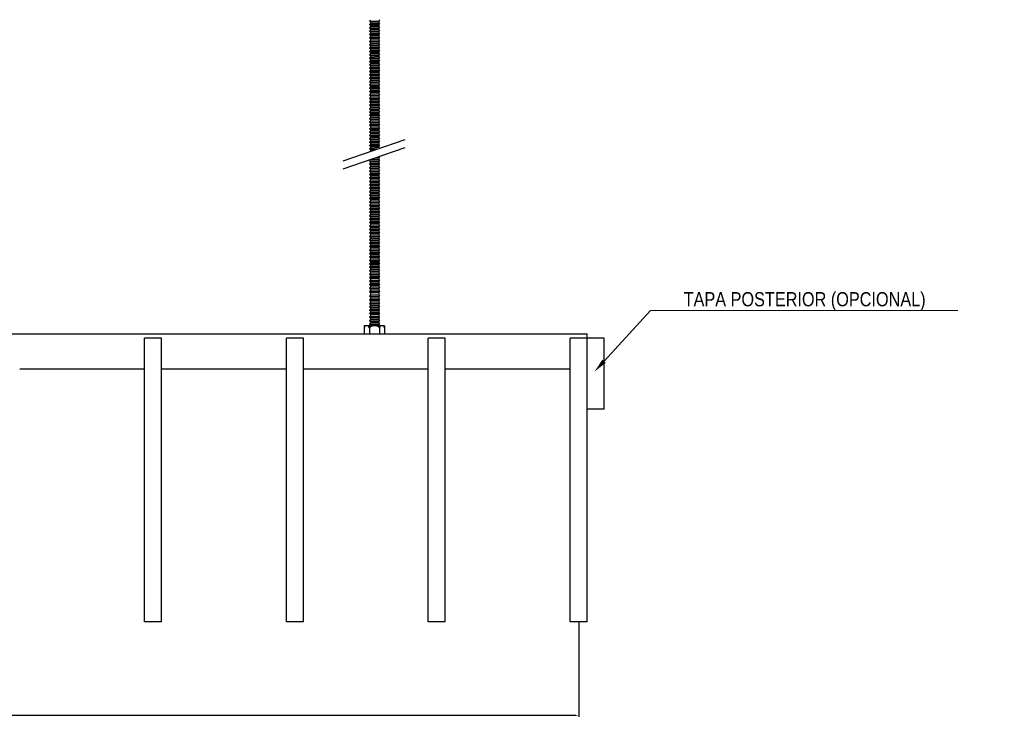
# Model space of a CAD drawing. Header units: millimetres. Extents: x 2538 to 24562, y 4449 to 23795.
# Tile 76 of 256: x 4886 to 5580, y 21122 to 21624. Entities that reach past the tile are written whole.
import ezdxf
from ezdxf import colors
from ezdxf.entities.mleader import LeaderData, LeaderLine
from ezdxf.math import Vec2, Vec3

# ---------------------------------------------------------------- set-up
doc = ezdxf.new("R2010")
doc.units = ezdxf.units.MM
doc.header["$PDMODE"] = 3
doc.linetypes.add('HIDDEN', pattern=[0.375, 0.25, -0.125])
doc.layers.add('_HD_tornillo', color=30, linetype='Continuous')
doc.layers.add('HD021_Text', color=2, linetype='Continuous', lineweight=9)
doc.layers.add('Make2D$Visible$Curves', color=7, linetype='Continuous', true_color=0x000000)
doc.layers.add('MEDIDAS', color=1, linetype='Continuous', true_color=0xff0000)
doc.styles.add('Arial Narrow', font='ARIALN.TTF')
doc.dimstyles.new('HD_DIM', dxfattribs={"dimtxt": 8, "dimasz": 2, "dimexe": 1, "dimexo": 0, "dimgap": 2, "dimtad": 0, "dimdec": 0, "dimzin": 0, "dimdsep": 46, "dimtxsty": 'Standard', "dimcen": 0, "dimclrd": 256, "dimclre": 251, "dimclrt": 7, "dimadec": 0, "dimazin": 0, "dimtp": 0.05, "dimtm": 0.05, "dimtfac": 0.6, "dimtdec": 0, "dimtofl": 0, "dimtmove": 0, "dimatfit": 3, "dimfxl": 1, "dimtolj": 2, "dimtzin": 0, "dimarcsym": 0})

# ---------------------------------------------------------------- blocks, each defined once
blk = doc.blocks.new('*D29')
at = {"layer": 'Defpoints', "color": 0, "transparency": 16777216}
for p in [(2879.65, 21199.65), (5279.65, 21199.65), (5279.65, 21133.74)]:
    blk.add_point(p, dxfattribs=at)
at = {"layer": 'MEDIDAS', "color": 251, "linetype": 'HIDDEN', "lineweight": -2, "transparency": 16777216}
for p, q in [((2879.65, 21199.65), (2879.65, 21132.74)), ((5279.65, 21199.65), (5279.65, 21132.74))]:
    blk.add_line(p, q, dxfattribs=at)
at = {"layer": 'MEDIDAS', "lineweight": -2, "transparency": 16777216}
for p, q in [((2881.65, 21133.74), (4052.32, 21133.74)), ((5277.65, 21133.74), (4106.99, 21133.74))]:
    blk.add_line(p, q, dxfattribs=at)
at = {"layer": 'MEDIDAS', "transparency": 16777216}
for points in [[(2881.65, 21134.07), (2881.65, 21133.41), (2879.65, 21133.74)], [(5277.65, 21134.07), (5277.65, 21133.41), (5279.65, 21133.74)]]:
    blk.add_solid(points, dxfattribs=at)
at = {"layer": 'MEDIDAS', "color": 7, "transparency": 16777216, "insert": (4079.65, 21133.74), "char_height": 8, "attachment_point": 5}
blk.add_mtext('\\A2;2400 mm', dxfattribs=at)

msp = doc.modelspace()

# ---------------------------------------------------------------- linework, layer by layer
at = {"layer": '_HD_tornillo'}
for p, q in [((5132.82, 21623.91), (5132.22, 21623.09)), ((5132.22, 21623.09), (5139.32, 21623.26)), ((5132.22, 21623.09), (5132.82, 21622.41)), ((5132.82, 21621.52), (5132.22, 21620.71)), ((5132.22, 21620.71), (5139.32, 21620.88)), ((5132.22, 21620.71), (5132.82, 21620.03)), ((5132.82, 21619.24), (5132.22, 21618.42)), ((5132.22, 21618.42), (5139.32, 21618.59)), ((5132.22, 21618.42), (5132.82, 21617.74)), ((5132.82, 21622.41), (5138.81, 21622.64)), ((5132.82, 21622.41), (5132.82, 21621.52)), ((5132.82, 21621.52), (5138.81, 21621.76)), ((5132.82, 21620.03), (5138.81, 21620.26)), ((5132.82, 21620.03), (5132.82, 21619.24)), ((5132.82, 21619.24), (5138.81, 21619.47)), ((5132.82, 21617.74), (5138.81, 21617.98)), ((5132.82, 21617.74), (5132.82, 21616.88)), ((5138.81, 21622.64), (5139.32, 21623.26)), ((5138.81, 21622.64), (5138.81, 21621.76)), ((5138.81, 21620.26), (5139.32, 21620.88)), ((5138.81, 21620.26), (5138.81, 21619.47)), ((5138.81, 21617.98), (5139.32, 21618.59)), ((5138.81, 21617.98), (5138.81, 21617.12)), ((5138.82, 21624.14), (5139.32, 21623.26)), ((5138.82, 21621.76), (5139.32, 21620.88)), ((5138.82, 21619.48), (5139.32, 21618.59)), ((5132.82, 21616.88), (5132.22, 21616.07)), ((5132.22, 21616.07), (5139.32, 21616.23)), ((5132.22, 21616.07), (5132.82, 21615.39)), ((5132.82, 21614.51), (5132.22, 21613.7)), ((5132.22, 21613.7), (5139.32, 21613.87)), ((5132.22, 21613.7), (5132.82, 21613.02)), ((5132.82, 21612.1), (5132.22, 21611.29)), ((5132.22, 21611.29), (5139.32, 21611.46)), ((5132.22, 21611.29), (5132.82, 21610.61)), ((5132.82, 21616.88), (5138.81, 21617.12)), ((5132.82, 21615.39), (5138.81, 21615.62)), ((5132.82, 21615.39), (5132.82, 21614.51)), ((5132.82, 21614.51), (5138.81, 21614.75)), ((5132.82, 21613.02), (5138.81, 21613.25)), ((5132.82, 21613.02), (5132.82, 21612.1)), ((5132.82, 21612.1), (5138.81, 21612.34)), ((5132.82, 21610.61), (5138.81, 21610.84)), ((5132.82, 21610.61), (5132.82, 21609.69)), ((5138.81, 21615.62), (5139.32, 21616.23)), ((5138.81, 21615.62), (5138.81, 21614.75)), ((5138.81, 21613.25), (5139.32, 21613.87)), ((5138.81, 21613.25), (5138.81, 21612.34)), ((5138.81, 21610.84), (5139.32, 21611.46)), ((5138.81, 21610.84), (5138.81, 21609.92)), ((5138.82, 21617.12), (5139.32, 21616.23)), ((5138.82, 21614.75), (5139.32, 21613.87)), ((5138.82, 21612.34), (5139.32, 21611.46)), ((5132.82, 21609.69), (5132.22, 21608.87)), ((5132.22, 21608.87), (5139.32, 21609.04)), ((5132.22, 21608.87), (5132.82, 21608.19)), ((5132.82, 21607.28), (5132.22, 21606.46)), ((5132.22, 21606.46), (5139.32, 21606.63)), ((5132.22, 21606.46), (5132.82, 21605.78)), ((5132.82, 21604.87), (5132.22, 21604.05)), ((5132.22, 21604.05), (5139.32, 21604.22)), ((5132.22, 21604.05), (5132.82, 21603.37)), ((5132.82, 21609.69), (5138.81, 21609.92)), ((5132.82, 21608.19), (5138.81, 21608.43)), ((5132.82, 21608.19), (5132.82, 21607.28)), ((5132.82, 21607.28), (5138.81, 21607.51)), ((5132.82, 21605.78), (5138.81, 21606.02)), ((5132.82, 21605.78), (5132.82, 21604.87)), ((5132.82, 21604.87), (5138.81, 21605.1)), ((5132.82, 21603.37), (5138.81, 21603.6)), ((5132.82, 21603.37), (5132.82, 21602.49)), ((5138.81, 21608.43), (5139.32, 21609.04)), ((5138.81, 21608.43), (5138.81, 21607.51)), ((5138.81, 21606.02), (5139.32, 21606.63)), ((5138.81, 21606.02), (5138.81, 21605.1)), ((5138.81, 21603.6), (5139.32, 21604.22)), ((5138.81, 21603.6), (5138.81, 21602.72)), ((5138.82, 21609.93), (5139.32, 21609.04)), ((5138.82, 21607.52), (5139.32, 21606.63)), ((5138.82, 21605.1), (5139.32, 21604.22)), ((5132.82, 21602.49), (5132.22, 21601.67)), ((5132.22, 21601.67), (5139.32, 21601.84)), ((5132.22, 21601.67), (5132.82, 21600.99)), ((5132.82, 21600.2), (5132.22, 21599.39)), ((5132.22, 21599.39), (5139.32, 21599.56)), ((5132.22, 21599.39), (5132.82, 21598.71)), ((5132.82, 21597.84), (5132.22, 21597.03)), ((5132.22, 21597.03), (5139.32, 21597.2)), ((5132.22, 21597.03), (5132.82, 21596.35)), ((5132.82, 21602.49), (5138.81, 21602.72)), ((5132.82, 21600.99), (5138.81, 21601.22)), ((5132.82, 21600.99), (5132.82, 21600.2)), ((5132.82, 21600.2), (5138.81, 21600.44)), ((5132.82, 21598.71), (5138.81, 21598.94)), ((5132.82, 21598.71), (5132.82, 21597.84)), ((5132.82, 21597.84), (5138.81, 21598.08)), ((5132.82, 21596.35), (5138.81, 21596.58)), ((5138.81, 21601.22), (5139.32, 21601.84)), ((5138.81, 21601.22), (5138.81, 21600.44)), ((5138.81, 21598.94), (5139.32, 21599.56)), ((5138.81, 21598.94), (5138.81, 21598.08)), ((5138.81, 21596.58), (5139.32, 21597.2)), ((5138.81, 21596.58), (5138.81, 21595.71)), ((5138.82, 21602.72), (5139.32, 21601.84)), ((5138.82, 21600.44), (5139.32, 21599.56)), ((5138.82, 21598.08), (5139.32, 21597.2)), ((5132.82, 21595.48), (5132.22, 21594.66)), ((5132.22, 21594.66), (5139.32, 21594.83)), ((5132.22, 21594.66), (5132.82, 21593.98)), ((5132.82, 21593.21), (5132.22, 21592.39)), ((5132.22, 21592.39), (5139.32, 21592.56)), ((5132.22, 21592.39), (5132.82, 21591.71)), ((5132.82, 21590.67), (5132.22, 21589.86)), ((5132.22, 21589.86), (5139.32, 21590.03)), ((5132.22, 21589.86), (5132.82, 21589.18)), ((5132.82, 21596.35), (5132.82, 21595.48)), ((5132.82, 21595.48), (5138.81, 21595.71)), ((5132.82, 21593.98), (5138.81, 21594.21)), ((5132.82, 21593.98), (5132.82, 21593.21)), ((5132.82, 21593.21), (5138.81, 21593.44)), ((5132.82, 21591.71), (5138.81, 21591.95)), ((5132.82, 21591.71), (5132.82, 21590.67)), ((5132.82, 21590.67), (5138.81, 21590.91)), ((5138.81, 21594.21), (5139.32, 21594.83)), ((5138.81, 21594.21), (5138.81, 21593.44)), ((5138.81, 21591.95), (5139.32, 21592.56)), ((5138.81, 21591.95), (5138.81, 21590.91)), ((5138.81, 21589.41), (5139.32, 21590.03)), ((5138.82, 21595.71), (5139.32, 21594.83)), ((5138.82, 21593.45), (5139.32, 21592.56)), ((5138.82, 21590.91), (5139.32, 21590.03)), ((5132.82, 21588.39), (5132.22, 21587.57)), ((5132.22, 21587.57), (5139.32, 21587.74)), ((5132.22, 21587.57), (5132.82, 21586.89)), ((5132.82, 21586.03), (5132.22, 21585.22)), ((5132.22, 21585.22), (5139.32, 21585.38)), ((5132.22, 21585.22), (5132.82, 21584.53)), ((5132.82, 21583.66), (5132.22, 21582.85)), ((5132.22, 21582.85), (5139.32, 21583.02)), ((5132.22, 21582.85), (5132.82, 21582.17)), ((5132.82, 21589.18), (5138.81, 21589.41)), ((5132.82, 21589.18), (5132.82, 21588.39)), ((5132.82, 21588.39), (5138.81, 21588.62)), ((5132.82, 21586.89), (5138.81, 21587.13)), ((5132.82, 21586.89), (5132.82, 21586.03)), ((5132.82, 21586.03), (5138.81, 21586.27)), ((5132.82, 21584.53), (5138.81, 21584.77)), ((5132.82, 21584.53), (5132.82, 21583.66)), ((5132.82, 21583.66), (5138.81, 21583.9)), ((5138.81, 21589.41), (5138.81, 21588.62)), ((5138.81, 21587.13), (5139.32, 21587.74)), ((5138.81, 21587.13), (5138.81, 21586.27)), ((5138.81, 21584.77), (5139.32, 21585.38)), ((5138.81, 21584.77), (5138.81, 21583.9)), ((5138.81, 21582.4), (5139.32, 21583.02)), ((5138.82, 21588.63), (5139.32, 21587.74)), ((5138.82, 21586.27), (5139.32, 21585.38)), ((5138.82, 21583.9), (5139.32, 21583.02)), ((5132.82, 21581.25), (5132.22, 21580.44)), ((5132.22, 21580.44), (5139.32, 21580.6)), ((5132.22, 21580.44), (5132.82, 21579.75)), ((5132.82, 21578.87), (5132.22, 21578.05)), ((5132.22, 21578.05), (5139.32, 21578.22)), ((5132.22, 21578.05), (5132.82, 21577.37)), ((5132.82, 21576.59), (5132.22, 21575.77)), ((5132.22, 21575.77), (5139.32, 21575.94)), ((5132.22, 21575.77), (5132.82, 21575.09)), ((5132.82, 21582.17), (5138.81, 21582.4)), ((5132.82, 21582.17), (5132.82, 21581.25)), ((5132.82, 21581.25), (5138.81, 21581.49)), ((5132.82, 21579.75), (5138.81, 21579.99)), ((5132.82, 21579.75), (5132.82, 21578.87)), ((5132.82, 21578.87), (5138.81, 21579.1)), ((5132.82, 21577.37), (5138.81, 21577.61)), ((5132.82, 21577.37), (5132.82, 21576.59)), ((5132.82, 21576.59), (5138.81, 21576.82)), ((5138.81, 21582.4), (5138.81, 21581.49)), ((5138.81, 21579.99), (5139.32, 21580.6)), ((5138.81, 21579.99), (5138.81, 21579.1)), ((5138.81, 21577.61), (5139.32, 21578.22)), ((5138.81, 21577.61), (5138.81, 21576.82)), ((5138.81, 21575.32), (5139.32, 21575.94)), ((5138.82, 21581.49), (5139.32, 21580.6)), ((5138.82, 21579.11), (5139.32, 21578.22)), ((5138.82, 21576.82), (5139.32, 21575.94)), ((5132.82, 21574.23), (5132.22, 21573.41)), ((5132.22, 21573.41), (5139.32, 21573.58)), ((5132.22, 21573.41), (5132.82, 21572.73)), ((5132.82, 21571.86), (5132.22, 21571.05)), ((5132.22, 21571.05), (5139.32, 21571.21)), ((5132.22, 21571.05), (5132.82, 21570.36)), ((5132.82, 21569.45), (5132.22, 21568.63)), ((5132.22, 21568.63), (5139.32, 21568.8)), ((5132.82, 21575.09), (5138.81, 21575.32)), ((5132.82, 21575.09), (5132.82, 21574.23)), ((5132.82, 21574.23), (5138.81, 21574.46)), ((5132.82, 21572.73), (5138.81, 21572.97)), ((5132.82, 21572.73), (5132.82, 21571.86)), ((5132.82, 21571.86), (5138.81, 21572.09)), ((5132.82, 21570.36), (5138.81, 21570.6)), ((5132.82, 21570.36), (5132.82, 21569.45)), ((5132.82, 21569.45), (5138.81, 21569.68)), ((5138.81, 21575.32), (5138.81, 21574.46)), ((5138.81, 21572.97), (5139.32, 21573.58)), ((5138.81, 21572.97), (5138.81, 21572.09)), ((5138.81, 21570.6), (5139.32, 21571.21)), ((5138.81, 21570.6), (5138.81, 21569.68)), ((5138.81, 21568.19), (5139.32, 21568.8)), ((5138.82, 21574.47), (5139.32, 21573.58)), ((5138.82, 21572.1), (5139.32, 21571.21)), ((5138.82, 21569.69), (5139.32, 21568.8)), ((5132.22, 21568.63), (5132.82, 21567.95)), ((5132.82, 21567.04), (5132.22, 21566.22)), ((5132.22, 21566.22), (5139.32, 21566.39)), ((5132.22, 21566.22), (5132.82, 21565.54)), ((5132.82, 21564.63), (5132.22, 21563.81)), ((5132.22, 21563.81), (5139.32, 21563.98)), ((5132.22, 21563.81), (5132.82, 21563.13)), ((5132.82, 21562.21), (5132.22, 21561.4)), ((5132.82, 21567.95), (5138.81, 21568.19)), ((5132.82, 21567.95), (5132.82, 21567.04)), ((5132.82, 21567.04), (5138.81, 21567.27)), ((5132.82, 21565.54), (5138.81, 21565.77)), ((5132.82, 21565.54), (5132.82, 21564.63)), ((5132.82, 21564.63), (5138.81, 21564.86)), ((5132.82, 21563.13), (5138.81, 21563.36)), ((5132.82, 21563.13), (5132.82, 21562.21)), ((5132.82, 21562.21), (5138.81, 21562.45)), ((5138.81, 21568.19), (5138.81, 21567.27)), ((5138.81, 21565.77), (5139.32, 21566.39)), ((5138.81, 21565.77), (5138.81, 21564.86)), ((5138.81, 21563.36), (5139.32, 21563.98)), ((5138.81, 21563.36), (5138.81, 21562.45)), ((5138.82, 21567.28), (5139.32, 21566.39)), ((5138.82, 21564.86), (5139.32, 21563.98)), ((5138.82, 21562.45), (5139.32, 21561.57)), ((5132.22, 21561.4), (5139.32, 21561.57)), ((5132.22, 21561.4), (5132.82, 21560.72)), ((5132.82, 21559.83), (5132.22, 21559.02)), ((5132.22, 21559.02), (5139.32, 21559.18)), ((5132.22, 21559.02), (5132.82, 21558.33)), ((5132.82, 21557.55), (5132.22, 21556.73)), ((5132.22, 21556.73), (5139.32, 21556.9)), ((5132.22, 21556.73), (5132.82, 21556.05)), ((5132.82, 21555.19), (5132.22, 21554.37)), ((5132.82, 21560.72), (5138.81, 21560.95)), ((5132.82, 21560.72), (5132.82, 21559.83)), ((5132.82, 21559.83), (5138.81, 21560.07)), ((5132.82, 21558.33), (5138.81, 21558.57)), ((5132.82, 21558.33), (5132.82, 21557.55)), ((5132.82, 21557.55), (5138.81, 21557.78)), ((5132.82, 21556.05), (5138.81, 21556.29)), ((5132.82, 21556.05), (5132.82, 21555.19)), ((5132.82, 21555.19), (5138.81, 21555.42)), ((5138.81, 21560.95), (5139.32, 21561.57)), ((5138.81, 21560.95), (5138.81, 21560.07)), ((5138.81, 21558.57), (5139.32, 21559.18)), ((5138.81, 21558.57), (5138.81, 21557.78)), ((5138.81, 21556.29), (5139.32, 21556.9)), ((5138.81, 21556.29), (5138.81, 21555.42)), ((5138.82, 21560.07), (5139.32, 21559.18)), ((5138.82, 21557.79), (5139.32, 21556.9)), ((5138.82, 21555.43), (5139.32, 21554.54)), ((5132.22, 21554.37), (5139.32, 21554.54)), ((5132.22, 21554.37), (5132.82, 21553.69)), ((5132.82, 21552.82), (5132.22, 21552.01)), ((5132.22, 21552.01), (5139.32, 21552.18)), ((5132.22, 21552.01), (5132.82, 21551.33)), ((5132.82, 21550.56), (5132.22, 21549.74)), ((5132.22, 21549.74), (5139.32, 21549.91)), ((5132.22, 21549.74), (5132.82, 21549.06)), ((5132.82, 21548.02), (5132.22, 21547.2)), ((5132.82, 21553.69), (5138.81, 21553.93)), ((5132.82, 21553.69), (5132.82, 21552.82)), ((5132.82, 21552.82), (5138.81, 21553.06)), ((5132.82, 21551.33), (5138.81, 21551.56)), ((5132.82, 21551.33), (5132.82, 21550.56)), ((5132.82, 21550.56), (5138.81, 21550.79)), ((5132.82, 21549.06), (5138.81, 21549.29)), ((5132.82, 21549.06), (5132.82, 21548.02)), ((5132.82, 21548.02), (5138.81, 21548.25)), ((5138.81, 21553.93), (5139.32, 21554.54)), ((5138.81, 21553.93), (5138.81, 21553.06)), ((5138.81, 21551.56), (5139.32, 21552.18)), ((5138.81, 21551.56), (5138.81, 21550.79)), ((5138.81, 21549.29), (5139.32, 21549.91)), ((5138.81, 21549.29), (5138.81, 21548.25)), ((5138.82, 21553.06), (5139.32, 21552.18)), ((5138.82, 21550.79), (5139.32, 21549.91)), ((5138.82, 21548.26), (5139.32, 21547.37)), ((5132.22, 21547.2), (5139.32, 21547.37)), ((5132.22, 21547.2), (5132.82, 21546.52)), ((5132.82, 21545.74), (5132.22, 21544.92)), ((5132.22, 21544.92), (5139.32, 21545.09)), ((5132.22, 21544.92), (5132.82, 21544.24)), ((5132.82, 21543.38), (5132.22, 21542.56)), ((5132.22, 21542.56), (5139.32, 21542.73)), ((5132.22, 21542.56), (5132.82, 21541.88)), ((5132.82, 21541.01), (5132.22, 21540.19)), ((5132.82, 21546.52), (5138.81, 21546.76)), ((5132.82, 21546.52), (5132.82, 21545.74)), ((5132.82, 21545.74), (5138.81, 21545.97)), ((5132.82, 21544.24), (5138.81, 21544.47)), ((5132.82, 21544.24), (5132.82, 21543.38)), ((5132.82, 21543.38), (5138.81, 21543.61)), ((5132.82, 21541.88), (5138.81, 21542.11)), ((5132.82, 21541.88), (5132.82, 21541.01)), ((5132.82, 21541.01), (5138.81, 21541.24)), ((5138.81, 21546.76), (5139.32, 21547.37)), ((5138.81, 21546.76), (5138.81, 21545.97)), ((5138.81, 21544.47), (5139.32, 21545.09)), ((5138.81, 21544.47), (5138.81, 21543.61)), ((5138.81, 21542.11), (5139.32, 21542.73)), ((5138.81, 21542.11), (5138.81, 21541.24)), ((5138.82, 21545.97), (5139.32, 21545.09)), ((5138.82, 21543.62), (5139.32, 21542.73)), ((5138.82, 21541.25), (5139.32, 21540.36)), ((5113.76, 21524.63), (5157.28, 21539.63)), ((5132.22, 21540.19), (5139.32, 21540.36)), ((5132.22, 21540.19), (5132.82, 21539.51)), ((5132.82, 21538.6), (5132.22, 21537.78)), ((5132.22, 21537.78), (5139.32, 21537.95)), ((5132.22, 21537.78), (5132.82, 21537.1)), ((5132.82, 21536.22), (5132.22, 21535.4)), ((5132.22, 21535.4), (5139.32, 21535.57)), ((5132.22, 21535.4), (5132.82, 21534.72)), ((5132.82, 21539.51), (5138.81, 21539.75)), ((5132.82, 21539.51), (5132.82, 21538.6)), ((5132.82, 21538.6), (5138.81, 21538.83)), ((5132.82, 21537.1), (5138.81, 21537.34)), ((5132.82, 21537.1), (5132.82, 21536.22)), ((5132.82, 21536.22), (5138.81, 21536.45)), ((5132.82, 21534.72), (5138.81, 21534.95)), ((5132.82, 21534.72), (5132.82, 21533.93)), ((5132.82, 21533.93), (5138.81, 21534.17)), ((5138.81, 21539.75), (5139.32, 21540.36)), ((5138.81, 21539.75), (5138.81, 21538.83)), ((5138.81, 21537.34), (5139.32, 21537.95)), ((5138.81, 21537.34), (5138.81, 21536.45)), ((5138.81, 21534.95), (5139.32, 21535.57)), ((5138.81, 21534.95), (5138.81, 21534.17)), ((5138.82, 21538.84), (5139.32, 21537.95)), ((5138.82, 21536.45), (5139.32, 21535.57)), ((5138.82, 21534.17), (5139.25, 21533.41)), ((5113.76, 21518.96), (5157.28, 21533.96)), ((5132.82, 21533.93), (5132.22, 21533.12)), ((5132.22, 21533.12), (5138.85, 21533.28)), ((5132.22, 21533.12), (5132.82, 21532.44)), ((5132.82, 21531.58), (5132.45, 21531.07)), ((5132.82, 21532.44), (5136.87, 21532.59)), ((5132.82, 21532.44), (5132.82, 21531.58)), ((5132.82, 21531.58), (5134.06, 21531.62)), ((5137.79, 21527.24), (5139.27, 21527.27)), ((5138.76, 21526.66), (5139.27, 21527.27)), ((5139.05, 21527.67), (5139.27, 21527.27)), ((5132.79, 21525.5), (5132.19, 21524.68)), ((5132.19, 21524.68), (5139.29, 21524.85)), ((5132.19, 21524.68), (5132.79, 21524)), ((5132.8, 21523.07), (5132.2, 21522.25)), ((5132.2, 21522.25), (5139.29, 21522.42)), ((5132.2, 21522.25), (5132.8, 21521.57)), ((5132.8, 21520.63), (5132.2, 21519.82)), ((5132.79, 21525.5), (5138.78, 21525.73)), ((5132.79, 21524), (5138.78, 21524.23)), ((5132.79, 21524), (5132.79, 21523.06)), ((5132.8, 21523.07), (5138.79, 21523.3)), ((5132.8, 21521.57), (5138.79, 21521.8)), ((5132.8, 21521.57), (5132.8, 21520.63)), ((5132.8, 21520.63), (5138.79, 21520.86)), ((5135.9, 21526.59), (5138.76, 21526.66)), ((5138.76, 21526.66), (5138.76, 21525.72)), ((5138.78, 21524.23), (5139.29, 21524.85)), ((5138.78, 21524.23), (5138.78, 21523.3)), ((5138.79, 21525.73), (5139.29, 21524.85)), ((5138.79, 21521.8), (5139.29, 21522.42)), ((5138.79, 21521.8), (5138.79, 21520.86)), ((5138.8, 21523.3), (5139.29, 21522.42)), ((5138.8, 21520.87), (5139.29, 21519.98)), ((5132.2, 21519.82), (5139.29, 21519.98)), ((5132.2, 21519.82), (5132.8, 21519.13)), ((5132.8, 21518.22), (5132.2, 21517.4)), ((5132.2, 21517.4), (5139.29, 21517.57)), ((5132.2, 21517.4), (5132.8, 21516.72)), ((5132.8, 21515.81), (5132.2, 21514.99)), ((5132.2, 21514.99), (5139.29, 21515.16)), ((5132.2, 21514.99), (5132.8, 21514.31)), ((5132.8, 21513.37), (5132.2, 21512.56)), ((5132.8, 21519.13), (5138.79, 21519.37)), ((5132.8, 21519.13), (5132.8, 21518.22)), ((5132.8, 21518.22), (5138.79, 21518.45)), ((5132.8, 21516.72), (5138.79, 21516.96)), ((5132.8, 21516.72), (5132.8, 21515.81)), ((5132.8, 21515.81), (5138.79, 21516.04)), ((5132.8, 21514.31), (5138.79, 21514.54)), ((5132.8, 21514.31), (5132.8, 21513.37)), ((5132.8, 21513.37), (5138.79, 21513.61)), ((5138.79, 21519.37), (5139.29, 21519.98)), ((5138.79, 21519.37), (5138.79, 21518.45)), ((5138.79, 21516.96), (5139.29, 21517.57)), ((5138.79, 21516.96), (5138.79, 21516.04)), ((5138.79, 21514.54), (5139.29, 21515.16)), ((5138.79, 21514.54), (5138.79, 21513.61)), ((5138.8, 21518.46), (5139.29, 21517.57)), ((5138.8, 21516.05), (5139.29, 21515.16)), ((5138.8, 21513.61), (5139.29, 21512.73)), ((5132.2, 21512.56), (5139.29, 21512.73)), ((5132.2, 21512.56), (5132.8, 21511.88)), ((5132.8, 21510.96), (5132.2, 21510.15)), ((5132.2, 21510.15), (5139.29, 21510.31)), ((5132.2, 21510.15), (5132.8, 21509.46)), ((5132.8, 21508.53), (5132.2, 21507.71)), ((5132.2, 21507.71), (5139.29, 21507.88)), ((5132.2, 21507.71), (5132.8, 21507.03)), ((5132.8, 21511.88), (5138.79, 21512.11)), ((5132.8, 21511.88), (5132.8, 21510.96)), ((5132.8, 21510.96), (5138.79, 21511.2)), ((5132.8, 21509.46), (5138.79, 21509.7)), ((5132.8, 21509.46), (5132.8, 21508.53)), ((5132.8, 21508.53), (5138.79, 21508.76)), ((5132.8, 21507.03), (5138.79, 21507.26)), ((5132.8, 21507.03), (5132.8, 21506.12)), ((5132.82, 21506.12), (5138.81, 21506.36)), ((5138.79, 21512.11), (5139.29, 21512.73)), ((5138.79, 21512.11), (5138.79, 21511.2)), ((5138.79, 21509.7), (5139.29, 21510.31)), ((5138.79, 21509.7), (5138.79, 21508.76)), ((5138.79, 21507.26), (5139.29, 21507.88)), ((5138.79, 21507.26), (5138.79, 21506.35)), ((5138.8, 21511.2), (5139.29, 21510.31)), ((5138.8, 21508.77), (5139.29, 21507.88)), ((5138.81, 21506.36), (5139.31, 21505.48)), ((5132.82, 21506.12), (5132.21, 21505.31)), ((5132.21, 21505.31), (5139.31, 21505.48)), ((5132.21, 21505.31), (5132.82, 21504.63)), ((5132.82, 21503.69), (5132.21, 21502.87)), ((5132.21, 21502.87), (5139.31, 21503.04)), ((5132.21, 21502.87), (5132.82, 21502.19)), ((5132.82, 21501.28), (5132.21, 21500.46)), ((5132.21, 21500.46), (5139.31, 21500.63)), ((5132.21, 21500.46), (5132.82, 21499.78)), ((5132.82, 21504.63), (5138.81, 21504.86)), ((5132.82, 21504.63), (5132.82, 21503.69)), ((5132.82, 21503.69), (5138.81, 21503.92)), ((5132.82, 21502.19), (5138.81, 21502.43)), ((5132.82, 21502.19), (5132.82, 21501.28)), ((5132.82, 21501.28), (5138.81, 21501.51)), ((5132.82, 21499.78), (5138.81, 21500.01)), ((5132.82, 21499.78), (5132.82, 21498.87)), ((5138.81, 21504.86), (5139.31, 21505.48)), ((5138.81, 21504.86), (5138.81, 21503.92)), ((5138.81, 21503.93), (5139.31, 21503.04)), ((5138.81, 21502.43), (5139.31, 21503.04)), ((5138.81, 21502.43), (5138.81, 21501.51)), ((5138.81, 21501.52), (5139.31, 21500.63)), ((5138.81, 21500.01), (5139.31, 21500.63)), ((5138.81, 21500.01), (5138.81, 21499.1)), ((5132.82, 21498.87), (5132.21, 21498.05)), ((5132.21, 21498.05), (5139.31, 21498.22)), ((5132.21, 21498.05), (5132.82, 21497.37)), ((5132.82, 21496.43), (5132.21, 21495.62)), ((5132.21, 21495.62), (5139.31, 21495.79)), ((5132.21, 21495.62), (5132.82, 21494.94)), ((5132.82, 21494.02), (5132.21, 21493.2)), ((5132.21, 21493.2), (5139.31, 21493.37)), ((5132.21, 21493.2), (5132.82, 21492.52)), ((5132.82, 21498.87), (5138.81, 21499.1)), ((5132.82, 21497.37), (5138.81, 21497.6)), ((5132.82, 21497.37), (5132.82, 21496.43)), ((5132.82, 21496.43), (5138.81, 21496.67)), ((5132.82, 21494.94), (5138.81, 21495.17)), ((5132.82, 21494.94), (5132.82, 21494.02)), ((5132.82, 21494.02), (5138.81, 21494.25)), ((5132.82, 21492.52), (5138.81, 21492.76)), ((5132.82, 21492.52), (5132.82, 21491.59)), ((5138.81, 21499.1), (5139.31, 21498.22)), ((5138.81, 21497.6), (5139.31, 21498.22)), ((5138.81, 21497.6), (5138.81, 21496.67)), ((5138.81, 21496.67), (5139.31, 21495.79)), ((5138.81, 21495.17), (5139.31, 21495.79)), ((5138.81, 21495.17), (5138.81, 21494.25)), ((5138.81, 21494.26), (5139.31, 21493.37)), ((5138.81, 21492.76), (5139.31, 21493.37)), ((5138.81, 21492.76), (5138.81, 21491.82)), ((5132.82, 21491.59), (5132.21, 21490.77)), ((5132.21, 21490.77), (5139.31, 21490.94)), ((5132.21, 21490.77), (5132.82, 21490.09)), ((5132.82, 21489.18), (5132.22, 21488.36)), ((5132.22, 21488.36), (5139.32, 21488.53)), ((5132.22, 21488.36), (5132.82, 21487.68)), ((5132.82, 21486.74), (5132.22, 21485.93)), ((5132.22, 21485.93), (5139.32, 21486.1)), ((5132.22, 21485.93), (5132.82, 21485.25)), ((5132.82, 21491.59), (5138.81, 21491.82)), ((5132.82, 21490.09), (5138.81, 21490.32)), ((5132.82, 21490.09), (5132.82, 21489.18)), ((5132.82, 21489.18), (5138.81, 21489.41)), ((5132.82, 21487.68), (5138.81, 21487.91)), ((5132.82, 21487.68), (5132.82, 21486.74)), ((5132.82, 21486.74), (5138.81, 21486.98)), ((5132.82, 21485.25), (5138.81, 21485.48)), ((5138.81, 21491.82), (5139.31, 21490.94)), ((5138.81, 21490.32), (5139.31, 21490.94)), ((5138.81, 21490.32), (5138.81, 21489.41)), ((5138.81, 21487.91), (5139.32, 21488.53)), ((5138.81, 21487.91), (5138.81, 21486.98)), ((5138.81, 21485.48), (5139.32, 21486.1)), ((5138.81, 21485.48), (5138.81, 21484.57)), ((5138.82, 21489.42), (5139.32, 21488.53)), ((5138.82, 21486.98), (5139.32, 21486.1)), ((5132.82, 21484.33), (5132.22, 21483.52)), ((5132.22, 21483.52), (5139.32, 21483.69)), ((5132.22, 21483.52), (5132.82, 21482.84)), ((5132.82, 21481.92), (5132.22, 21481.1)), ((5132.22, 21481.1), (5139.32, 21481.27)), ((5132.22, 21481.1), (5132.82, 21480.42)), ((5132.82, 21479.49), (5132.22, 21478.67)), ((5132.22, 21478.67), (5139.32, 21478.84)), ((5132.22, 21478.67), (5132.82, 21477.99)), ((5132.82, 21485.25), (5132.82, 21484.33)), ((5132.82, 21484.33), (5138.81, 21484.57)), ((5132.82, 21482.84), (5138.81, 21483.07)), ((5132.82, 21482.84), (5132.82, 21481.92)), ((5132.82, 21481.92), (5138.81, 21482.15)), ((5132.82, 21480.42), (5138.81, 21480.66)), ((5132.82, 21480.42), (5132.82, 21479.49)), ((5132.82, 21479.49), (5138.81, 21479.72)), ((5138.81, 21483.07), (5139.32, 21483.69)), ((5138.81, 21483.07), (5138.81, 21482.15)), ((5138.81, 21480.66), (5139.32, 21481.27)), ((5138.81, 21480.66), (5138.81, 21479.72)), ((5138.81, 21478.22), (5139.32, 21478.84)), ((5138.82, 21484.57), (5139.32, 21483.69)), ((5138.82, 21482.16), (5139.32, 21481.27)), ((5138.82, 21479.72), (5139.32, 21478.84)), ((5132.82, 21477.08), (5132.22, 21476.26)), ((5132.22, 21476.26), (5139.32, 21476.43)), ((5132.22, 21476.26), (5132.82, 21475.58)), ((5132.82, 21474.64), (5132.22, 21473.83)), ((5132.22, 21473.83), (5139.32, 21473.99)), ((5132.22, 21473.83), (5132.82, 21473.14)), ((5132.82, 21472.23), (5132.22, 21471.41)), ((5132.22, 21471.41), (5139.32, 21471.58)), ((5132.82, 21477.99), (5138.81, 21478.22)), ((5132.82, 21477.99), (5132.82, 21477.08)), ((5132.82, 21477.08), (5138.81, 21477.31)), ((5132.82, 21475.58), (5138.81, 21475.81)), ((5132.82, 21475.58), (5132.82, 21474.64)), ((5132.82, 21474.64), (5138.81, 21474.87)), ((5132.82, 21473.14), (5138.81, 21473.38)), ((5132.82, 21473.14), (5132.82, 21472.23)), ((5132.82, 21472.23), (5138.81, 21472.46)), ((5138.81, 21478.22), (5138.81, 21477.31)), ((5138.81, 21475.81), (5139.32, 21476.43)), ((5138.81, 21475.81), (5138.81, 21474.87)), ((5138.81, 21473.38), (5139.32, 21473.99)), ((5138.81, 21473.38), (5138.81, 21472.46)), ((5138.81, 21470.97), (5139.32, 21471.58)), ((5138.82, 21477.31), (5139.32, 21476.43)), ((5138.82, 21474.88), (5139.32, 21473.99)), ((5138.82, 21472.47), (5139.32, 21471.58)), ((5132.22, 21471.41), (5132.82, 21470.73)), ((5132.82, 21469.82), (5132.22, 21469)), ((5132.22, 21469), (5139.32, 21469.17)), ((5132.22, 21469), (5132.82, 21468.32)), ((5132.82, 21467.38), (5132.22, 21466.57)), ((5132.22, 21466.57), (5139.32, 21466.74)), ((5132.22, 21466.57), (5132.82, 21465.89)), ((5132.82, 21464.97), (5132.22, 21464.16)), ((5132.82, 21470.73), (5138.81, 21470.97)), ((5132.82, 21470.73), (5132.82, 21469.82)), ((5132.82, 21469.82), (5138.81, 21470.05)), ((5132.82, 21468.32), (5138.81, 21468.55)), ((5132.82, 21468.32), (5132.82, 21467.38)), ((5132.82, 21467.38), (5138.81, 21467.62)), ((5132.82, 21465.89), (5138.81, 21466.12)), ((5132.82, 21465.89), (5132.82, 21464.97)), ((5132.82, 21464.97), (5138.81, 21465.21)), ((5138.81, 21470.97), (5138.81, 21470.05)), ((5138.81, 21468.55), (5139.32, 21469.17)), ((5138.81, 21468.55), (5138.81, 21467.62)), ((5138.81, 21466.12), (5139.32, 21466.74)), ((5138.81, 21466.12), (5138.81, 21465.21)), ((5138.82, 21470.06), (5139.32, 21469.17)), ((5138.82, 21467.62), (5139.32, 21466.74)), ((5138.82, 21465.21), (5139.32, 21464.32)), ((5132.22, 21464.16), (5139.32, 21464.32)), ((5132.22, 21464.16), (5132.82, 21463.47)), ((5132.82, 21462.56), (5132.22, 21461.74)), ((5132.22, 21461.74), (5139.32, 21461.91)), ((5132.22, 21461.74), (5132.82, 21461.06)), ((5132.82, 21460.13), (5132.22, 21459.31)), ((5132.22, 21459.31), (5139.32, 21459.48)), ((5132.22, 21459.31), (5132.82, 21458.63)), ((5132.82, 21457.71), (5132.22, 21456.9)), ((5132.82, 21463.47), (5138.81, 21463.71)), ((5132.82, 21463.47), (5132.82, 21462.56)), ((5132.82, 21462.56), (5138.81, 21462.79)), ((5132.82, 21461.06), (5138.81, 21461.3)), ((5132.82, 21461.06), (5132.82, 21460.13)), ((5132.82, 21460.13), (5138.81, 21460.36)), ((5132.82, 21458.63), (5138.81, 21458.86)), ((5132.82, 21458.63), (5132.82, 21457.71)), ((5132.82, 21457.71), (5138.81, 21457.95)), ((5138.81, 21463.71), (5139.32, 21464.32)), ((5138.81, 21463.71), (5138.81, 21462.79)), ((5138.81, 21461.3), (5139.32, 21461.91)), ((5138.81, 21461.3), (5138.81, 21460.36)), ((5138.81, 21458.86), (5139.32, 21459.48)), ((5138.81, 21458.86), (5138.81, 21457.95)), ((5138.82, 21462.8), (5139.32, 21461.91)), ((5138.82, 21460.36), (5139.32, 21459.48)), ((5138.82, 21457.95), (5139.32, 21457.07)), ((5132.22, 21456.9), (5139.32, 21457.07)), ((5132.22, 21456.9), (5132.82, 21456.22)), ((5132.82, 21455.28), (5132.22, 21454.46)), ((5132.22, 21454.46), (5139.32, 21454.63)), ((5132.22, 21454.46), (5132.82, 21453.78)), ((5132.82, 21452.87), (5132.22, 21452.05)), ((5132.22, 21452.05), (5139.32, 21452.22)), ((5132.22, 21452.05), (5132.82, 21451.37)), ((5132.82, 21456.22), (5138.81, 21456.45)), ((5132.82, 21456.22), (5132.82, 21455.28)), ((5132.82, 21455.28), (5138.81, 21455.51)), ((5132.82, 21453.78), (5138.81, 21454.02)), ((5132.82, 21453.78), (5132.82, 21452.87)), ((5132.82, 21452.87), (5138.81, 21453.1)), ((5132.82, 21451.37), (5138.81, 21451.6)), ((5132.82, 21451.37), (5132.82, 21450.46)), ((5132.82, 21450.46), (5138.81, 21450.69)), ((5138.81, 21456.45), (5139.32, 21457.07)), ((5138.81, 21456.45), (5138.81, 21455.51)), ((5138.81, 21454.02), (5139.32, 21454.63)), ((5138.81, 21454.02), (5138.81, 21453.1)), ((5138.81, 21451.6), (5139.32, 21452.22)), ((5138.81, 21451.6), (5138.81, 21450.69)), ((5138.82, 21455.52), (5139.32, 21454.63)), ((5138.82, 21453.11), (5139.32, 21452.22)), ((5138.82, 21450.69), (5139.32, 21449.81)), ((5132.82, 21450.46), (5132.22, 21449.64)), ((5132.22, 21449.64), (5139.32, 21449.81)), ((5132.22, 21449.64), (5132.82, 21448.96)), ((5132.82, 21448.02), (5132.22, 21447.21)), ((5132.22, 21447.21), (5139.32, 21447.38)), ((5132.22, 21447.21), (5132.82, 21446.53)), ((5132.82, 21445.61), (5132.22, 21444.79)), ((5132.22, 21444.79), (5139.32, 21444.96)), ((5132.22, 21444.79), (5132.82, 21444.11)), ((5132.82, 21448.96), (5138.81, 21449.19)), ((5132.82, 21448.96), (5132.82, 21448.02)), ((5132.82, 21448.02), (5138.81, 21448.26)), ((5132.82, 21446.53), (5138.81, 21446.76)), ((5132.82, 21446.53), (5132.82, 21445.61)), ((5132.82, 21445.61), (5138.81, 21445.84)), ((5132.82, 21444.11), (5138.81, 21444.35)), ((5132.82, 21444.11), (5132.82, 21443.2)), ((5138.81, 21449.19), (5139.32, 21449.81)), ((5138.81, 21449.19), (5138.81, 21448.26)), ((5138.81, 21446.76), (5139.32, 21447.38)), ((5138.81, 21446.76), (5138.81, 21445.84)), ((5138.81, 21444.35), (5139.32, 21444.96)), ((5138.81, 21444.35), (5138.81, 21443.43)), ((5138.82, 21448.26), (5139.32, 21447.38)), ((5138.82, 21445.85), (5139.32, 21444.96)), ((5132.82, 21443.2), (5132.22, 21442.38)), ((5132.22, 21442.38), (5139.32, 21442.55)), ((5132.22, 21442.38), (5132.82, 21441.7)), ((5132.82, 21440.63), (5132.22, 21439.82)), ((5132.22, 21439.82), (5139.32, 21439.99)), ((5132.22, 21439.82), (5132.82, 21439.14)), ((5132.82, 21438.2), (5132.22, 21437.38)), ((5132.22, 21437.38), (5139.32, 21437.55)), ((5132.22, 21437.38), (5132.82, 21436.7)), ((5132.82, 21443.2), (5138.81, 21443.43)), ((5132.82, 21441.7), (5138.81, 21441.94)), ((5132.82, 21441.7), (5132.82, 21440.63)), ((5132.82, 21440.63), (5138.81, 21440.87)), ((5132.82, 21439.14), (5138.81, 21439.37)), ((5132.82, 21439.14), (5132.82, 21438.2)), ((5132.82, 21438.2), (5138.81, 21438.43)), ((5132.82, 21436.7), (5138.81, 21436.94)), ((5138.81, 21441.94), (5139.32, 21442.55)), ((5138.81, 21441.94), (5138.81, 21440.87)), ((5138.81, 21439.37), (5139.32, 21439.99)), ((5138.81, 21439.37), (5138.81, 21438.43)), ((5138.81, 21436.94), (5139.32, 21437.55)), ((5138.81, 21436.94), (5138.81, 21436.02)), ((5138.82, 21443.44), (5139.32, 21442.55)), ((5138.82, 21440.87), (5139.32, 21439.99)), ((5138.82, 21438.44), (5139.32, 21437.55)), ((5132.82, 21435.79), (5132.22, 21434.97)), ((5132.22, 21434.97), (5139.32, 21435.14)), ((5132.22, 21434.97), (5132.82, 21434.29)), ((5132.82, 21433.38), (5132.22, 21432.29)), ((5132.22, 21432.29), (5139.32, 21432.46)), ((5132.22, 21432.29), (5132.82, 21431.61)), ((5132.82, 21430.3), (5132.22, 21429.29)), ((5132.82, 21436.7), (5132.82, 21435.79)), ((5132.82, 21435.79), (5138.81, 21436.02)), ((5132.82, 21434.29), (5138.81, 21434.52)), ((5132.82, 21434.29), (5132.82, 21433.38)), ((5132.82, 21433.11), (5138.81, 21433.34)), ((5132.82, 21431.61), (5138.81, 21431.85)), ((5132.82, 21431.61), (5132.82, 21430.3)), ((5132.82, 21430.1), (5138.81, 21430.34)), ((5138.81, 21434.52), (5139.32, 21435.14)), ((5138.81, 21434.52), (5138.81, 21433.61)), ((5138.81, 21431.85), (5139.32, 21432.46)), ((5138.81, 21431.85), (5138.81, 21430.53)), ((5138.82, 21436.03), (5139.32, 21435.14)), ((5138.82, 21433.61), (5139.32, 21432.46)), ((5138.82, 21430.54), (5139.32, 21429.46)), ((5132.22, 21429.29), (5139.32, 21429.46)), ((5132.22, 21429.29), (5132.82, 21428.61)), ((5132.82, 21427.43), (5132.22, 21426.61)), ((5132.22, 21426.61), (5139.32, 21426.78)), ((5132.22, 21426.61), (5132.82, 21425.93)), ((5132.82, 21425.02), (5132.22, 21424.2)), ((5132.22, 21424.2), (5139.32, 21424.37)), ((5132.22, 21424.2), (5132.82, 21423.52)), ((5132.82, 21428.61), (5138.81, 21428.84)), ((5132.82, 21428.61), (5132.82, 21427.43)), ((5132.82, 21427.43), (5138.81, 21427.66)), ((5132.82, 21425.93), (5138.81, 21426.16)), ((5132.82, 21425.93), (5132.82, 21425.02)), ((5132.82, 21425.02), (5138.81, 21425.25)), ((5132.82, 21423.52), (5138.81, 21423.75)), ((5132.82, 21423.52), (5132.82, 21422.58)), ((5138.81, 21428.84), (5139.32, 21429.46)), ((5138.81, 21428.84), (5138.81, 21427.66)), ((5138.81, 21426.16), (5139.32, 21426.78)), ((5138.81, 21426.16), (5138.81, 21425.25)), ((5138.81, 21423.75), (5139.32, 21424.37)), ((5138.81, 21423.75), (5138.81, 21422.82)), ((5138.82, 21427.67), (5139.32, 21426.78)), ((5138.82, 21425.25), (5139.32, 21424.37)), ((5132.82, 21422.58), (5132.22, 21421.77)), ((5132.22, 21421.77), (5139.32, 21421.93)), ((5132.22, 21421.77), (5132.82, 21421.08)), ((5132.82, 21420.17), (5132.22, 21419.35)), ((5132.22, 21419.35), (5139.32, 21419.52)), ((5132.22, 21419.35), (5132.82, 21418.67)), ((5132.82, 21417.76), (5132.22, 21416.94)), ((5132.22, 21416.94), (5139.32, 21417.11)), ((5132.22, 21416.94), (5132.82, 21416.26)), ((5132.82, 21422.58), (5138.81, 21422.82)), ((5132.82, 21421.08), (5138.81, 21421.32)), ((5132.82, 21421.08), (5132.82, 21420.17)), ((5132.82, 21420.17), (5138.81, 21420.4)), ((5132.82, 21418.67), (5138.81, 21418.91)), ((5132.82, 21418.67), (5132.82, 21417.76)), ((5132.82, 21417.76), (5138.81, 21417.99)), ((5132.82, 21416.26), (5138.81, 21416.49)), ((5132.82, 21416.26), (5132.82, 21415.19)), ((5138.81, 21421.32), (5139.32, 21421.93)), ((5138.81, 21421.32), (5138.81, 21420.4)), ((5138.81, 21418.91), (5139.32, 21419.52)), ((5138.81, 21418.91), (5138.81, 21417.99)), ((5138.81, 21416.49), (5139.32, 21417.11)), ((5138.81, 21416.49), (5138.81, 21415.43)), ((5138.82, 21422.82), (5139.32, 21421.93)), ((5138.82, 21420.41), (5139.32, 21419.52)), ((5138.82, 21418), (5139.32, 21417.11)), ((5132.82, 21415.19), (5132.22, 21414.38)), ((5132.22, 21414.38), (5139.32, 21414.55)), ((5132.22, 21414.38), (5132.82, 21413.7)), ((5132.82, 21412.76), (5132.22, 21411.94)), ((5132.22, 21411.94), (5139.32, 21412.11)), ((5132.22, 21411.94), (5132.82, 21411.26)), ((5132.82, 21410.35), (5132.22, 21409.53)), ((5132.22, 21409.53), (5139.32, 21409.7)), ((5132.22, 21409.53), (5132.82, 21408.85)), ((5132.82, 21415.19), (5138.81, 21415.43)), ((5132.82, 21413.7), (5138.81, 21413.93)), ((5132.82, 21413.7), (5132.82, 21412.76)), ((5132.82, 21412.76), (5138.81, 21412.99)), ((5132.82, 21411.26), (5138.81, 21411.49)), ((5132.82, 21411.26), (5132.82, 21410.35)), ((5132.82, 21410.35), (5138.81, 21410.58)), ((5132.82, 21410.35), (5138.81, 21410.58)), ((5132.82, 21408.85), (5138.81, 21409.08)), ((5138.81, 21413.93), (5139.32, 21414.55)), ((5138.81, 21413.93), (5138.81, 21412.99)), ((5138.81, 21411.49), (5139.32, 21412.11)), ((5138.81, 21411.49), (5138.81, 21410.58)), ((5138.81, 21409.08), (5139.32, 21409.7)), ((5138.81, 21409.08), (5138.81, 21408.42)), ((5138.82, 21415.43), (5139.32, 21414.55)), ((5138.82, 21413), (5139.32, 21412.11)), ((5138.82, 21410.58), (5139.32, 21409.7)), ((5142.85, 21408.42), (5128.45, 21408.42)), ((5128.45, 21408.42), (5128.45, 21402.74)), ((5128.45, 21402.74), (5142.85, 21402.74)), ((5132.09, 21408.42), (5132.09, 21402.74)), ((5132.82, 21408.85), (5132.82, 21408.42)), ((5139.29, 21408.42), (5139.29, 21402.74)), ((5142.85, 21408.42), (5142.85, 21402.74))]:
    msp.add_line(p, q, dxfattribs=at)
for centre, radius, start, end in [((5130.27, 21406.56), 1.86, 12.33174, 167.66826), ((5135.69, 21403.26), 5.16, 45.77065, 134.22935), ((5141.07, 21406.61), 1.81, 11.15285, 168.84715)]:
    msp.add_arc(centre, radius, start, end, dxfattribs=at)
at = {"layer": 'Make2D$Visible$Curves', "color": 7, "lineweight": -3}
for points in [[(2873.65, 21402.74), (4079.65, 21402.74), (5285.65, 21402.74)], [(4985.65, 21399.65), (4979.65, 21399.65), (4973.65, 21399.65)], [(4973.65, 21199.65), (4973.65, 21299.65), (4973.65, 21399.65)], [(4985.65, 21199.65), (4985.65, 21299.65), (4985.65, 21399.65)], [(5085.65, 21399.65), (5079.65, 21399.65), (5073.65, 21399.65)], [(5073.65, 21199.65), (5073.65, 21299.65), (5073.65, 21399.65)], [(5085.65, 21199.65), (5085.65, 21299.65), (5085.65, 21399.65)], [(5185.65, 21399.65), (5179.65, 21399.65), (5173.65, 21399.65)], [(5173.65, 21199.65), (5173.65, 21299.65), (5173.65, 21399.65)], [(5185.65, 21199.65), (5185.65, 21299.65), (5185.65, 21399.65)], [(5285.65, 21399.65), (5279.65, 21399.65), (5273.65, 21399.65)], [(5273.65, 21199.65), (5273.65, 21299.65), (5273.65, 21399.65)], [(5285.65, 21399.65), (5285.65, 21400.69), (5285.65, 21401.74)], [(5297.65, 21399.65), (5291.65, 21399.65), (5285.65, 21399.65)], [(5285.65, 21199.65), (5285.65, 21299.65), (5285.65, 21399.65)], [(5297.65, 21349.65), (5297.65, 21374.65), (5297.65, 21399.65)], [(4973.66, 21377.74), (4929.66, 21377.74), (4885.66, 21377.74)], [(5073.66, 21377.74), (5029.66, 21377.74), (4985.66, 21377.74)], [(5173.66, 21377.74), (5129.66, 21377.74), (5085.65, 21377.74)], [(5273.66, 21377.74), (5229.65, 21377.74), (5185.65, 21377.74)], [(5297.65, 21349.65), (5291.65, 21349.65), (5285.65, 21349.65)], [(4985.65, 21199.65), (4979.65, 21199.65), (4973.65, 21199.65)], [(5085.65, 21199.65), (5079.65, 21199.65), (5073.65, 21199.65)], [(5185.65, 21199.65), (5179.65, 21199.65), (5173.65, 21199.65)], [(5285.65, 21199.65), (5279.65, 21199.65), (5273.65, 21199.65)]]:
    msp.add_open_spline(points, degree=2, dxfattribs=at)
msp.add_rational_spline([(5285.65, 21401.74), (5285.65, 21402.74), (5285.65, 21402.74)], [1, 0.707106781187, 1], degree=2, dxfattribs=at)

# ---------------------------------------------------------------- dimensions: what is measured, and where the dimension line sits
at = {"layer": 'MEDIDAS'}
dim = msp.add_linear_dim(base=(5279.65, 21133.74), p1=(2879.65, 21199.65), p2=(5279.65, 21199.65), text='<> mm', dimstyle='HD_DIM', dxfattribs=at)
dim.commit()
dim.dimension.update_dxf_attribs({"geometry": '*D29', "text_midpoint": (4079.65, 21133.74)})

# ---------------------------------------------------------------- leaders
at = {"layer": 'HD021_Text'}
ml = msp.add_multileader_mtext('Standard', dxfattribs=at)
ml.set_content('UNICANAL DE SUJECIÓN', color=5, style='Arial Narrow')
ml.set_leader_properties(color=5, linetype='ByLayer', lineweight=15)
ml.build(insert=Vec2(0, 0))
ml.multileader.update_dxf_attribs({"text_left_attachment_type": 6, "text_right_attachment_type": 6, "dogleg_length": 0.1, "arrow_head_size": 10, "scale": 5})
ctx = ml.context
ctx.base_point, ctx.scale, ctx.char_height, ctx.arrow_head_size, ctx.landing_gap_size, ctx.plane_origin = Vec3(6241.79, 21487.32), 5, 10, 10, 15, Vec3(6278.67, 21417.93)
ctx.left_attachment, ctx.right_attachment, ctx.text_align_type = 6, 6, 2
notes = []
notes.append((ctx, [(1, (1, 1, 0), (6232.5, 21487.32), (1, 0), 9.29, [(1, [(6158.39, 21401.46)], 0, [])])]))
ctx.mtext.insert, ctx.mtext.width, ctx.mtext.alignment, ctx.mtext.flow_direction = Vec3(6393.05, 21499.32), 287.8579, 3, 5
ml = msp.add_multileader_mtext('Standard', dxfattribs=at)
ml.set_content('TAPA POSTERIOR (OPCIONAL)', color=5, style='Arial Narrow')
ml.set_leader_properties(color=5, linetype='ByLayer', lineweight=15)
ml.build(insert=Vec2(0, 0))
ml.multileader.update_dxf_attribs({"text_left_attachment_type": 6, "text_right_attachment_type": 6, "dogleg_length": 0.1, "arrow_head_size": 10, "scale": 5})
ctx = ml.context
ctx.base_point, ctx.scale, ctx.char_height, ctx.arrow_head_size, ctx.landing_gap_size, ctx.plane_origin = Vec3(5339.56, 21419.16), 5, 10, 10, 15, Vec3(5411.05, 21392.52)
ctx.left_attachment, ctx.right_attachment, ctx.text_align_type = 6, 6, 2
notes.append((ctx, [(1, (1, 1, 0), (5330.27, 21419.16), (1, 0), 9.29, [(1, [(5290.78, 21376.05)], 0, [])])]))
ctx.mtext.insert, ctx.mtext.width, ctx.mtext.alignment, ctx.mtext.flow_direction = Vec3(5524.17, 21432.1), 287.8579, 3, 5
for ctx, leaders in notes:
    for number, flags, end, landing, length, lines in leaders:
        leader = LeaderData()
        leader.index, (leader.has_last_leader_line, leader.has_dogleg_vector, leader.attachment_direction) = number, flags
        leader.last_leader_point, leader.dogleg_vector, leader.dogleg_length = Vec3(end), Vec3(landing), length
        for number, points, colour, breaks in lines:
            line = LeaderLine()
            line.index, line.vertices, line.color, line.breaks = number, Vec3.list(points), colors.encode_raw_color(colour), breaks
            leader.lines.append(line)
        ctx.leaders.append(leader)

doc.saveas('drawing.dxf')
